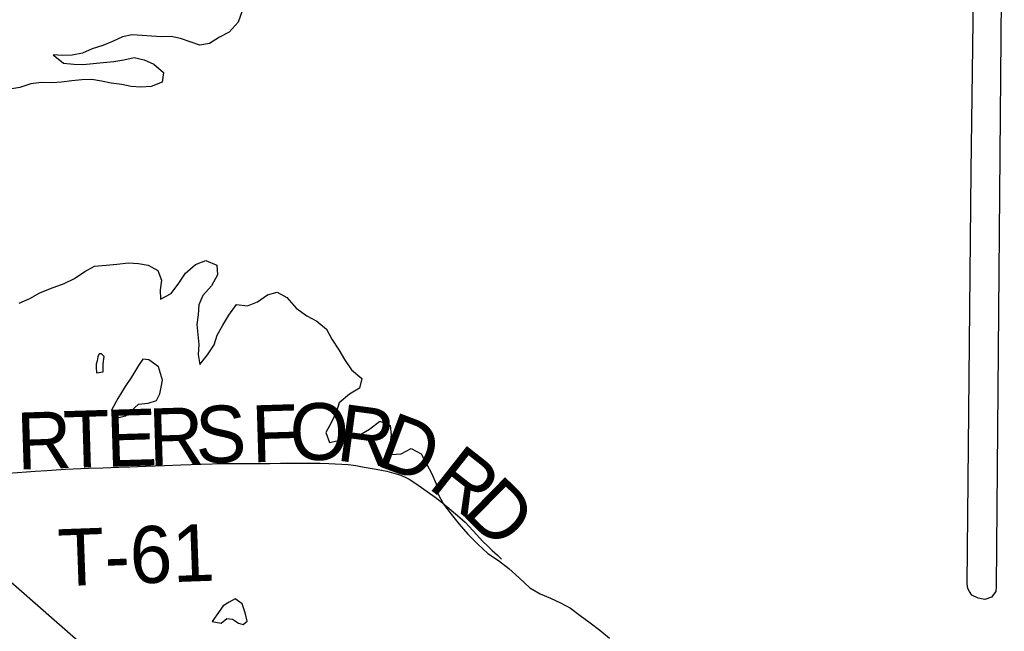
# Model space of a CAD drawing. Header units: feet. Extents: x 2113747 to 2516209, y 960708 to 1356798.
# Tile 37 of 244: x 2371447 to 2376629, y 1098081 to 1101303. Entities that reach past the tile are written whole.
import ezdxf

# ---------------------------------------------------------------- set-up
doc = ezdxf.new("R2010")
doc.units = ezdxf.units.FT
doc.header["$MEASUREMENT"] = 0
for name, color, linetype in [('0_Xref', 7, 'Continuous'), ('GM_X_Major_Lake', 5, 'Continuous'), ('GM_X_Minor_Lake', 5, 'Continuous'), ('GM_X_State_Route', 1, 'Continuous'), ('GM_X_Township_Road', 4, 'Continuous'), ('GM_X_Township_Road_Text', 4, 'Continuous')]:
    doc.layers.add(name, color=color, linetype=linetype)
doc.styles.add('Styledgn030', font='dgn030.shx')

# ---------------------------------------------------------------- blocks, each defined once
blk = doc.blocks.new('POR')
at = {"layer": 'GM_X_Major_Lake', "flags": 128}
for points in [[(2376629.449999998, 1103274.44), (2376587.129999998, 1098319.74), (2376585.689999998, 1098291.61), (2376562.259999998, 1098261.03), (2376526.459999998, 1098248.28), (2376492.269999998, 1098255.64), (2376457.919999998, 1098271.01), (2376445.499999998, 1098290.83), (2376437.179999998, 1098306.72), (2376434.709999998, 1098330.77), (2376455.839999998, 1100505.01), (2376478.169999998, 1102213.62), (2376498.199999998, 1103125.3), (2376509.769999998, 1103249.99), (2376500.089999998, 1103334.1), (2376478.909999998, 1103383.92)], [(2372615.849999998, 1101344.11), (2372596.899999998, 1101289.54), (2372549.879999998, 1101236.41), (2372498.299999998, 1101211.3), (2372446.879999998, 1101178.16), (2372394.989999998, 1101169.11), (2372294.169999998, 1101203.23), (2372243.879999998, 1101214.28), (2372193.829999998, 1101213.28), (2372141.699999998, 1101216.26), (2372091.569999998, 1101219.27), (2372039.439999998, 1101222.25), (2371987.539999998, 1101213.19), (2371935.959999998, 1101188.08), (2371884.309999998, 1101166.98), (2371828.569999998, 1101149.81), (2371776.949999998, 1101126.71), (2371723.099999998, 1101115.6), (2371673.039999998, 1101114.61), (2371622.909999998, 1101117.62), (2371677.839999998, 1101074.56), (2371732.049999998, 1101067.6), (2371782.149999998, 1101066.59), (2371886.089999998, 1101076.69), (2371942.069999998, 1101081.81), (2371995.969999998, 1101090.92), (2372049.779999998, 1101104.03), (2372102.109999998, 1101091.02), (2372152.639999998, 1101067.94), (2372203.569999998, 1101024.79), (2372196.549999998, 1100974.47), (2372138.929999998, 1100951.24), (2372084.909999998, 1100948.16), (2372034.779999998, 1100951.19), (2371984.489999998, 1100962.23), (2371928.269999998, 1100969.14), (2371878.029999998, 1100978.17), (2371827.779999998, 1100987.21), (2371773.729999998, 1100986.14), (2371721.739999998, 1100981.08), (2371667.809999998, 1100973.99), (2371615.799999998, 1100970.95), (2371561.699999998, 1100971.88), (2371505.759999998, 1100964.74), (2371448.059999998, 1100945.53), (2371396.169999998, 1100936.48)], [(2371444.479999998, 1099809.38), (2371500.059999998, 1099834.56), (2371553.559999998, 1099863.73), (2371609.179999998, 1099886.92), (2371680.779999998, 1099912.43), (2371736.319999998, 1099939.63), (2371789.669999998, 1099976.82), (2371841.199999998, 1100003.94), (2371903.189999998, 1100009.19), (2371959.159999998, 1100014.32), (2372019.109999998, 1100021.52), (2372073.239999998, 1100018.59), (2372123.489999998, 1100009.56), (2372174.089999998, 1099982.45), (2372193.139999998, 1099930.65), (2372186.129999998, 1099880.32), (2372189.119999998, 1099830.2), (2372244.579999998, 1099861.42), (2372285.599999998, 1099914.42), (2372320.599999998, 1099967.3), (2372371.779999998, 1100012.48), (2372427.439999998, 1100033.66), (2372483.969999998, 1100010.7), (2372489.009999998, 1099958.6), (2372456.079999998, 1099901.75), (2372411.029999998, 1099850.68), (2372389.999999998, 1099800.08), (2372387.019999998, 1099747.83), (2372380.009999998, 1099697.51), (2372385.049999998, 1099645.42), (2372390.119999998, 1099591.32), (2372387.139999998, 1099539.08), (2372396.179999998, 1099487.07), (2372435.229999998, 1099538.03), (2372470.249999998, 1099590.91), (2372487.259999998, 1099641.43), (2372516.269999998, 1099694.2), (2372547.269999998, 1099747), (2372588.239999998, 1099802.01), (2372646.459999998, 1099795.14), (2372698.119999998, 1099816.24), (2372751.459999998, 1099853.43), (2372803.229999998, 1099868.5), (2372853.879999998, 1099839.4), (2372903.029999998, 1099784.18), (2372957.929999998, 1099743.11)], [(2372957.929999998, 1099743.11), (2373010.569999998, 1099714.05), (2373061.459999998, 1099672.91), (2373090.559999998, 1099619.29), (2373127.709999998, 1099563.82), (2373156.769999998, 1099512.22), (2373193.869999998, 1099458.76), (2373248.839999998, 1099413.69), (2373235.849999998, 1099361.23), (2373182.389999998, 1099330.06), (2373129.219999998, 1099284.85), (2373112.189999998, 1099234.33), (2373089.149999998, 1099183.69), (2373058.189999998, 1099128.89), (2373077.279999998, 1099075.06), (2373133.099999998, 1099088.23), (2373184.869999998, 1099103.3), (2373236.689999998, 1099116.37), (2373288.189999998, 1099145.49), (2373343.409999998, 1099188.75), (2373397.939999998, 1099165.74), (2373402.939999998, 1099115.66), (2373395.959999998, 1099063.33), (2373402.959999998, 1099013.3), (2373454.969999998, 1099016.33), (2373508.509999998, 1099043.49), (2373561.119999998, 1099016.43), (2373588.209999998, 1098962.78), (2373617.269999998, 1098911.16), (2373638.369999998, 1098857.38), (2373649.449999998, 1098803.41), (2373678.499999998, 1098751.8), (2373717.619999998, 1098698.38), (2373760.729999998, 1098645.04), (2373805.799999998, 1098593.75), (2373858.929999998, 1098540.6), (2373911.969999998, 1098491.48), (2373966.779999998, 1098454.43), (2374021.709999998, 1098411.37), (2374076.759999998, 1098362.27), (2374131.839999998, 1098311.17), (2374186.559999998, 1098278.15), (2374241.099999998, 1098255.14), (2374293.629999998, 1098232.09), (2374346.279999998, 1098203.03), (2374397.119999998, 1098163.89), (2374449.929999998, 1098126.8), (2374500.769999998, 1098087.67), (2374551.689999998, 1098044.52)]]:
    blk.add_lwpolyline(points, dxfattribs=at)
at = {"layer": 'GM_X_Minor_Lake'}
for p, q in [((2371886.489999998, 1099491.04), (2371892.639999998, 1099529.25)), ((2372028.609999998, 1099236.89), (2372071.859999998, 1099277.9)), ((2372634.329999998, 1098179.08), (2372617.359999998, 1098226.91))]:
    blk.add_line(p, q, dxfattribs=at)
at = {"layer": 'GM_X_Minor_Lake', "flags": 128}
for points in [[(2371892.639999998, 1099529.25), (2371878.349999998, 1099543.02), (2371866.339999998, 1099542.78), (2371858.639999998, 1099526.57), (2371855.039999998, 1099506.42), (2371849.389999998, 1099488.25), (2371849.739999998, 1099470.19), (2371852.309999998, 1099442.13), (2371886.209999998, 1099448.84), (2371886.489999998, 1099491.04)], [(2372071.859999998, 1099277.9), (2372123.829999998, 1099282.95), (2372167.589999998, 1099297.87), (2372184.939999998, 1099332.33), (2372192.279999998, 1099366.6), (2372199.529999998, 1099404.88), (2372178.119999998, 1099474.71), (2372127.319999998, 1099511.84), (2372095.199999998, 1099515.21), (2372071.849999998, 1099480.63), (2372034.999999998, 1099419.68), (2372001.919999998, 1099370.85), (2371963.119999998, 1099307.85), (2371930.269999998, 1099246.98), (2371938.829999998, 1099219.05), (2371969.099999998, 1099207.61), (2372004.969999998, 1099216.35), (2372028.609999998, 1099236.89)], [(2372617.359999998, 1098226.91), (2372580.819999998, 1098252.28), (2372549.099999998, 1098235.6), (2372517.459999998, 1098214.9), (2372484.339999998, 1098168.07), (2372460.989999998, 1098133.48), (2372507.239999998, 1098124.37), (2372536.789999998, 1098149.04), (2372566.899999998, 1098145.62), (2372599.369999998, 1098124.19), (2372623.549999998, 1098116.64), (2372645.219999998, 1098135.14), (2372634.329999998, 1098179.08)]]:
    blk.add_lwpolyline(points, dxfattribs=at)
at = {"layer": 'GM_X_State_Route', "flags": 128}
blk.add_lwpolyline([(2369879.550425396, 1099682.306248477), (2370028.921349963, 1099552.328449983), (2370214.02596663, 1099395.242149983), (2370600.63936663, 1099064.50134165), (2370657.62744163, 1099014.960758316), (2370739.22176663, 1098943.733866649), (2370780.95396663, 1098906.660449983), (2370882.43014163, 1098816.142258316), (2371159.857408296, 1098562.23856665), (2371325.769149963, 1098408.137824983), (2371356.871449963, 1098380.677249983), (2371628.19636663, 1098141.012374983), (2371797.626761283, 1097993.95042957)], dxfattribs=at)
at = {"layer": 'GM_X_Township_Road', "flags": 128}
for points in [[(2371327.540799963, 1098909.58039165), (2371384.036749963, 1098914.829724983), (2371436.431658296, 1098918.602683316), (2371482.264899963, 1098921.555433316), (2371528.032524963, 1098924.606608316), (2371589.90904163, 1098928.937308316), (2371688.92459163, 1098934.711574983), (2371809.88891663, 1098939.960908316), (2371885.446508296, 1098942.749616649), (2371969.009333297, 1098945.70236665)], [(2371969.009333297, 1098945.70236665), (2372026.42391663, 1098947.703674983), (2372111.56154163, 1098950.492383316), (2372209.59284163, 1098954.888699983), (2372294.960124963, 1098958.005491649), (2372402.80111663, 1098962.008108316), (2372519.73001663, 1098964.468733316), (2372634.09986663, 1098964.895241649), (2372731.803083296, 1098965.354558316), (2372763.299083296, 1098965.87949165)], [(2372763.299083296, 1098965.87949165), (2372819.33571663, 1098966.798124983), (2372907.81979163, 1098966.994974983), (2372982.360324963, 1098966.732508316), (2373029.407474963, 1098966.699699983), (2373073.96119163, 1098965.649833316), (2373108.377133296, 1098964.10784165), (2373142.793074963, 1098962.073724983), (2373176.749699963, 1098959.153783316), (2373215.69319163, 1098953.904449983), (2373260.870266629, 1098946.292916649), (2373322.97644163, 1098935.66301665), (2373380.161366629, 1098923.983249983), (2373415.59436663, 1098914.862533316), (2373440.39746663, 1098907.250999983), (2373461.132333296, 1098899.63946665), (2373478.848833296, 1098892.027933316), (2373497.057458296, 1098881.890158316), (2373531.965524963, 1098860.105424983), (2373634.19629163, 1098787.664624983), (2373673.139783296, 1098758.79329165), (2373763.23146663, 1098680.906308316), (2373791.512249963, 1098655.971974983), (2373852.732599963, 1098589.633524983), (2373883.572433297, 1098556.72676665), (2373911.45951663, 1098529.692699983), (2373934.68781663, 1098507.579883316), (2373962.509283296, 1098482.284658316), (2373983.572233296, 1098460.56554165)]]:
    blk.add_lwpolyline(points, dxfattribs=at)
at = {"layer": 'GM_X_Township_Road_Text', "char_height": 300.0000000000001, "attachment_point": 7, "line_spacing_factor": 0.8, "style": 'Styledgn030'}
for s, insert, rotation in [('{\\Fdgn000|c0;\\C256;E}', (2371905.605093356, 1098947.626061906), 1.740248), ('{\\Fdgn000|c0;\\C256;R}', (2372129.929330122, 1098954.441059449), 1.7448729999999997), ('{\\Fdgn000|c0;\\C256;S}', (2372376.224502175, 1098961.943712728), 1.7440520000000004), ('{\\Fdgn000|c0;\\C256;F}', (2372670.834434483, 1098970.922147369), 1.729804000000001), ('{\\Fdgn000|c0;\\C256;O}', (2372870.500552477, 1098976.971604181), 0.8815719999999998), ('{\\Fdgn000|c0;\\C256;R}', (2373107.910704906, 1098982.610323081), 352.32360099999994), ('{\\Fdgn000|c0;\\C256;R}', (2371435.645241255, 1098932.505473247), 1.932297), ('{\\Fdgn000|c0;\\C256;T}', (2371681.325347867, 1098940.795119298), 1.7445309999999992), ('{\\Fdgn000|c0;\\C256;D}', (2373313.416596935, 1098959.414428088), 339.477213), ('{\\Fdgn000|c0;\\C256;R}', (2373589.268980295, 1098841.914366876), 321.76627299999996), ('{\\Fdgn000|c0;\\C256;D}', (2373768.303658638, 1098702.19007377), 315.553806), ('{\\Fdgn000|c0;\\C256;T-61}', (2371653.569108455, 1098314.29201279), 2.0700940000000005)]:
    blk.add_mtext(s, dxfattribs=dict(at, insert=insert, rotation=rotation))

msp = doc.modelspace()

# ---------------------------------------------------------------- block references
at = {"layer": '0_Xref'}
msp.add_blockref('POR', (0, 0), dxfattribs=at)

doc.saveas('drawing.dxf')
